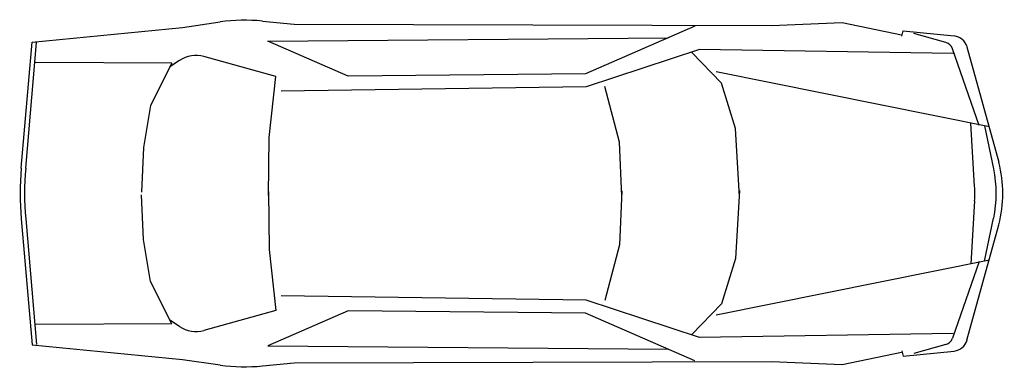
# Model space of a CAD drawing. Extents: x 30.5 to 35.26, y -12.25 to -10.57.
import ezdxf

# ---------------------------------------------------------------- set-up
doc = ezdxf.new("R2010")
doc.units = 0
doc.header["$MEASUREMENT"] = 0
doc.layers.get('0').update_dxf_attribs({"linetype": 'CONTINUOUS'})

# ---------------------------------------------------------------- blocks, each defined once
blk = doc.blocks.new('MERCEDES')
for p, q in [((32.7, 34.79), (20.61, 32.27)), ((47.11, 34.18), (32.7, 34.79)), ((144.26, 34.45), (47.11, 34.18)), ((150.73, 35.09), (144.26, 34.45)), ((167.02, 33.81), (159.31, 34.9)), ((20.29, 33.11), (9.89, 32.06)), ((11.6, 30.74), (18.16, 32.55)), ((20.56, 32.01), (20.29, 33.11)), ((62.7, 34.04), (84.97, 24.33)), ((197.62, 30.77), (167.02, 33.81)), ((149.61, 30.98), (68.11, 31.68)), ((133.28, 23.86), (149.61, 30.98)), ((198.9, 5.17), (196.69, 30.73)), ((199.83, 5.17), (197.62, 30.77)), ((7.31, 29.87), (0.85, 6.35)), ((4.81, 13.87), (10.25, 29.47)), ((10.15, 28.48), (61.78, 29.29)), ((57.29, 22.47), (63.34, 28.72)), ((61.78, 29.29), (84.85, 21.7)), ((147.99, 23.81), (162.64, 27.88)), ((167.58, 27.09), (169.58, 25.75)), ((169.18, 26.54), (196.89, 26.64)), ((169.18, 26.54), (173.49, 17.88)), ((2.72, 13.55), (58.34, 24.77)), ((84.97, 24.33), (133.28, 23.86)), ((54.41, 13.26), (57.29, 22.47)), ((149.34, 11.4), (147.99, 23.81)), ((78.03, 10.46), (81, 21.76)), ((84.85, 21.7), (146.88, 20.82)), ((173.49, 17.88), (174.96, 9.39)), ((5.75, 1.48), (6.54, 14.3)), ((3.74, 13.74), (1.88, 5.03)), ((53.64, -0.64), (54.41, 13.26)), ((77.59, -0.52), (78.03, 10.46)), ((149.49, -0.38), (149.34, 11.4)), ((174.96, 9.39), (175.32, 0.29)), ((53.64, 0.64), (54.41, -13.26)), ((77.59, 0.52), (78.03, -10.46)), ((149.49, 0.38), (149.34, -11.4)), ((5.75, -1.48), (6.54, -14.3)), ((174.96, -9.39), (175.32, -0.29)), ((3.74, -13.74), (1.88, -5.03)), ((198.9, -5.17), (196.69, -30.73)), ((199.83, -5.17), (197.62, -30.77)), ((7.31, -29.87), (0.85, -6.35)), ((173.49, -17.88), (174.96, -9.39)), ((78.03, -10.46), (81, -21.76)), ((149.34, -11.4), (147.99, -23.81)), ((2.72, -13.55), (58.34, -24.77)), ((4.81, -13.87), (10.25, -29.47)), ((54.41, -13.26), (57.29, -22.47)), ((169.18, -26.54), (173.49, -17.88)), ((61.78, -29.29), (84.85, -21.7)), ((84.85, -21.7), (146.88, -20.82)), ((57.29, -22.47), (63.34, -28.72)), ((84.97, -24.33), (133.28, -23.86)), ((133.28, -23.86), (149.61, -30.98)), ((147.99, -23.81), (162.64, -27.88)), ((62.7, -34.04), (84.97, -24.33)), ((167.58, -27.09), (169.58, -25.75)), ((169.18, -26.54), (196.89, -26.64)), ((10.15, -28.48), (61.78, -29.29)), ((20.29, -33.11), (9.89, -32.06)), ((11.6, -30.74), (18.16, -32.55)), ((20.56, -32.01), (20.29, -33.11)), ((149.61, -30.98), (68.11, -31.68)), ((197.62, -30.77), (167.02, -33.81)), ((32.7, -34.79), (20.61, -32.27)), ((167.02, -33.81), (159.31, -34.9)), ((47.11, -34.18), (32.7, -34.79)), ((144.26, -34.45), (47.11, -34.18)), ((150.73, -35.09), (144.26, -34.45))]:
    blk.add_line(p, q)
for centre, radius, start, end in [((154.26, -0.74), 36, 81.9284, 95.6257), ((10.2, 29.07), 3, 95.8102, 164.6615), ((12.14, 28.81), 2, 105.4862, 160.7894), ((164.24, 22.1), 6, 56.2641, 105.5306), ((24, 0), 24, 164.6615, 195.3385), ((25.34, 0), 24, 167.9052, 192.0948), ((139.13, 0), 60, 355.0592, 4.9408), ((140.05, 0), 60, 355.0592, 4.9408), ((29.71, 0), 24, 176.4735, 183.5265), ((164.24, -22.1), 6, 254.4694, 303.7359), ((10.2, -29.07), 3, 195.3385, 264.1898), ((12.14, -28.81), 2, 199.2106, 254.5138), ((154.26, 0.74), 36, 264.3743, 278.0716)]:
    blk.add_arc(centre, radius, start, end)

msp = doc.modelspace()

# ---------------------------------------------------------------- block references
at = {"xscale": 0.02375726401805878, "yscale": 0.02375726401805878, "zscale": 0.02375726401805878, "rotation": 180}
msp.add_blockref('MERCEDES', (35.2526, -11.4135), dxfattribs=at)

doc.saveas('drawing.dxf')
